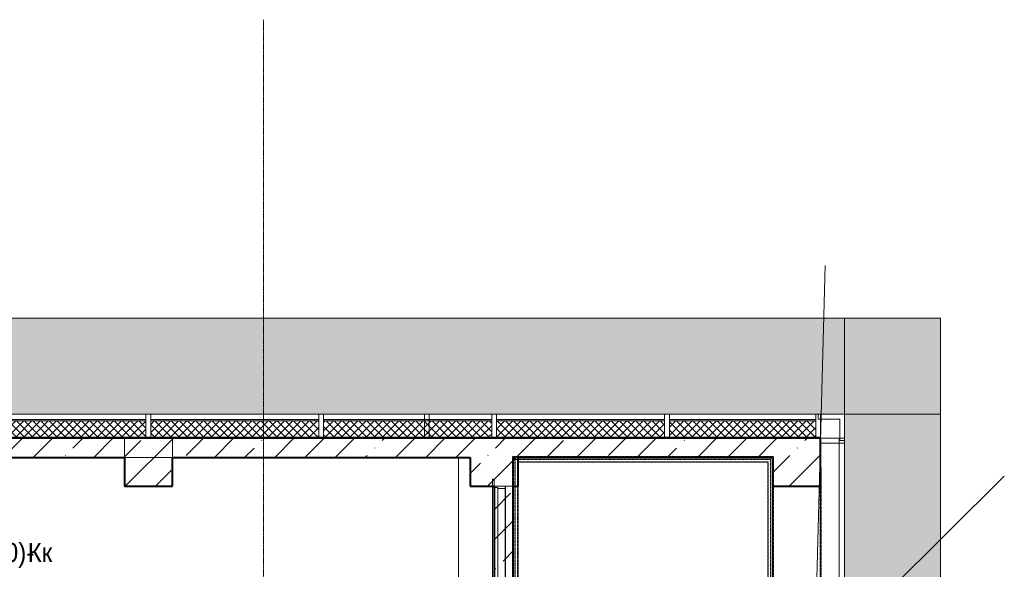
# Model space of a CAD drawing. Header units: millimetres. Extents: x 105028 to 874735, y -568483 to 191941.
# Tile 59 of 135: x 219934 to 230187, y 185594 to 191318. Entities that reach past the tile are written whole.
import ezdxf

# ---------------------------------------------------------------- set-up
doc = ezdxf.new("R2010")
doc.units = ezdxf.units.MM
for name, pattern in [('ADSK_Линия сетки', [25, 20, -2.5, 0, -2.5]), ('ADSK_Сверху', [4.5, 3, -1.5]), ('ADSK_Штриховая_ш3 п1_5', [4.5, 3, -1.5]), ('Штрих_3_1_5_', [4.5, 3, -1.5])]:
    doc.linetypes.add(name, pattern=pattern)
doc.layers.add('_Разделитель помещений_', color=4, linetype='ADSK_Штриховая_ш3 п1_5', lineweight=40, true_color=0x00ffff)
for name, color, linetype, lineweight in [('Двери', 7, 'Continuous', 18), ('Импосты витража', 7, 'Continuous', 18), ('Лестницы', 7, 'Continuous', 18), ('Марки арматуры воздуховодов', 7, 'Continuous', 20), ('Наличник', 7, 'Continuous', 18), ('Несущие колонны', 7, 'Continuous', 18), ('Ограждение', 7, 'Continuous', 18), ('Оси', 7, 'Continuous', 9), ('Панели витража', 252, 'Continuous', 5), ('Перекрытия', 7, 'Continuous', 18), ('Поручни', 7, 'Continuous', 18), ('Проем', 7, 'Continuous', 18), ('Стены', 7, 'Continuous', 18), ('Стены разрез', 7, 'Continuous', 40), ('Стены штриховка', 7, 'Continuous', 40), ('Штриховка поверхностей', 7, 'Continuous', 18)]:
    doc.layers.add(name, color=color, linetype=linetype, lineweight=lineweight)
doc.styles.add('Arial', font='arial.ttf', dxfattribs={"width": 0.9, "height": 700})
pattern_1 = [(45, (0, 0), (-314.308964, 314.308964), []), (45, (314.3, 0), (-314.308964, 314.308964), [555.625, -111.125, 3.353, -107.772])]
pattern_2 = [(45, (0, 0), (-42.42640687, 42.42640687), []), (135, (0, 0), (-42.42640687, -42.42640687), [])]

# ---------------------------------------------------------------- blocks, each defined once
blk = doc.blocks.new('101_Дверь_Однопольная - _НЧ_Мет_1200х2300_ЛК_угловая коробка_EI60_П-3539009-К2_L01_-1_000__Задание СС')
at = {"layer": 'Наличник'}
for p, q in [((-640, 55), (-615, 55)), ((-640, -60), (-640, 55)), ((-640, -60), (-640, 55)), ((-640, 55), (640, 55)), ((-615, 55), (-615, -20)), ((-615, 55), (-615, -20)), ((615, 55), (-615, 55)), ((615, 55), (615, -20)), ((615, -20), (615, 55)), ((640, 55), (615, 55)), ((640, -60), (640, 55)), ((640, 55), (640, -60)), ((-715, -60), (-640, -60)), ((-715, -60), (715, -60)), ((-715, -75), (-715, -60)), ((-715, -75), (-715, -60)), ((-625, -75), (-715, -75)), ((715, -75), (-715, -75)), ((-640, -60), (640, -60)), ((-615, -20), (-625, -20)), ((-625, -20), (-625, -75)), ((-625, -20), (-625, -75)), ((625, -20), (-625, -20)), ((625, -75), (-625, -75)), ((-615, -20), (615, -20)), ((615, -20), (625, -20)), ((625, -20), (625, -75)), ((625, -75), (625, -20)), ((715, -75), (625, -75)), ((640, -60), (715, -60)), ((715, -60), (715, -75)), ((715, -75), (715, -60))]:
    blk.add_line(p, q, dxfattribs=at)
blk = doc.blocks.new('Ограждение - Ограждение-2592937-К2_L01_-1_000__Задание СС')
at = {"layer": 'Ограждение', "linetype": 'ADSK_Сверху'}
for p, q in [((57790, 40311), (60509, 40311)), ((57790, 38702), (57790, 40311)), ((57800, 40301), (60499, 40301)), ((57800, 38702), (57800, 40301)), ((57805, 40296), (60494, 40296)), ((57805, 38702), (57805, 40296)), ((60494, 40296), (60494, 39002)), ((60499, 40301), (60499, 39002)), ((60509, 40311), (60509, 39002)), ((57820, 40281), (60479, 40281)), ((57820, 38702), (57820, 40281)), ((57845, 40256), (60454, 40256)), ((57845, 38702), (57845, 40256)), ((57850, 40251), (60449, 40251)), ((57850, 38702), (57850, 40251)), ((60449, 40251), (60449, 39002)), ((60454, 40256), (60454, 39002)), ((60479, 40281), (60479, 39002)), ((57790, 39002), (57820, 39002)), ((57790, 38702), (57790, 39002)), ((57800, 39002), (57850, 39002)), ((57800, 38702), (57800, 39002)), ((57805, 39002), (57845, 39002)), ((57805, 38702), (57805, 39002)), ((57820, 38702), (57820, 39002)), ((57845, 38702), (57845, 39002)), ((57850, 38702), (57850, 39002)), ((60449, 39002), (60449, 38702)), ((60454, 39002), (60454, 38702)), ((60479, 39002), (60479, 38702)), ((60494, 39002), (60494, 38702)), ((60499, 39002), (60499, 38702)), ((60509, 39002), (60509, 38702)), ((57790, 35402), (57790, 38702)), ((57790, 36916), (57790, 38702)), ((57800, 35402), (57800, 38702)), ((57800, 36916), (57800, 38702)), ((57805, 35402), (57805, 38702)), ((57805, 36918), (57805, 38702)), ((57820, 35402), (57820, 38702)), ((57820, 36925), (57820, 38702)), ((57845, 35402), (57845, 38702)), ((57845, 36937), (57845, 38702)), ((57850, 35402), (57850, 38702)), ((57850, 36939), (57850, 38702)), ((60449, 38702), (60449, 35402)), ((60454, 38702), (60454, 35402)), ((60479, 38702), (60479, 35402)), ((60494, 38702), (60494, 35402)), ((60499, 38702), (60499, 35402)), ((60509, 38702), (60509, 35402)), ((57790, 35102), (57790, 35402)), ((57800, 35102), (57800, 35402)), ((57805, 35102), (57805, 35402)), ((57820, 35102), (57820, 35402)), ((57845, 35102), (57845, 35402)), ((57850, 35102), (57850, 35402)), ((60449, 35402), (60449, 33252)), ((60454, 35402), (60454, 33247)), ((60479, 35402), (60479, 33222)), ((60494, 35402), (60494, 33207)), ((60499, 35402), (60499, 33202)), ((60509, 35402), (60509, 33192)), ((57790, 33192), (57790, 35102)), ((57800, 33202), (57800, 35102)), ((57805, 33207), (57805, 35102)), ((57820, 33222), (57820, 35102)), ((57845, 33247), (57845, 35102)), ((57850, 33252), (57850, 35102)), ((60479, 33222), (57820, 33222)), ((60454, 33247), (57845, 33247)), ((60449, 33252), (57850, 33252)), ((60509, 33192), (57790, 33192)), ((60499, 33202), (57800, 33202)), ((60494, 33207), (57805, 33207))]:
    blk.add_line(p, q, dxfattribs=at)
at = {"layer": 'Поручни'}
for p, q in [((60449, 38702), (60499, 38702)), ((60449, 38702), (60449, 35702)), ((60454, 38702), (60494, 38702)), ((60454, 38702), (60454, 35702)), ((60479, 38702), (60509, 38702)), ((60479, 38702), (60479, 35702)), ((60494, 38702), (60494, 35702)), ((60499, 38702), (60499, 35702)), ((60509, 38702), (60509, 35702)), ((57800, 36916), (57790, 36916)), ((57800, 36916), (57790, 36916)), ((57790, 35702), (57790, 36916)), ((57850, 36939), (57800, 36916)), ((57820, 36925), (57800, 36916)), ((57820, 36925), (57800, 36916)), ((57800, 35702), (57800, 36916)), ((57845, 36937), (57805, 36918)), ((57845, 36937), (57805, 36918)), ((57845, 36937), (57805, 36918)), ((57805, 35702), (57805, 36918)), ((57820, 35702), (57820, 36925)), ((57845, 35702), (57845, 36937)), ((57850, 35702), (57850, 36939)), ((57790, 35402), (57790, 35702)), ((57800, 35402), (57800, 35702)), ((57805, 35402), (57805, 35702)), ((57820, 35402), (57820, 35702)), ((57845, 35402), (57845, 35702)), ((57850, 35402), (57850, 35702)), ((60449, 35702), (60449, 34502)), ((60454, 35702), (60454, 34497)), ((60479, 35702), (60479, 34472)), ((60494, 35702), (60494, 34457)), ((60499, 35702), (60499, 34452)), ((60509, 35702), (60509, 34442)), ((57790, 34442), (57790, 35402)), ((57800, 34452), (57800, 35402)), ((57805, 34457), (57805, 35402)), ((57820, 34472), (57820, 35402)), ((57845, 34497), (57845, 35402)), ((57850, 34502), (57850, 35402)), ((60499, 34452), (57800, 34452)), ((60494, 34457), (57805, 34457)), ((60479, 34472), (57820, 34472)), ((60454, 34497), (57845, 34497)), ((60449, 34502), (57850, 34502)), ((60509, 34442), (57790, 34442))]:
    blk.add_line(p, q, dxfattribs=at)
blk = doc.blocks.new('135_SLK_K2_AR_rvt-1-К2_L01_-1_000__Задание СС')
at = {"layer": 'Штриховка поверхностей', "true_color": 0xd2f9fe}
h = blk.add_hatch(color=7, dxfattribs=at)
h.paths.add_polyline_path([(-12377499, 10018386), (-12377498, 10018400), (-12377498, 10018401), (-12377496, 10018400), (-12377499, 10018387)])
h.paths.add_polyline_path([(-12368464, 10017411), (-12368464, 10018411), (-12377589, 10018411), (-12377589, 10018373), (-12377588, 10018373), (-12377587, 10018381), (-12377568, 10018379), (-12377568, 10018382), (-12377561, 10018382), (-12377559, 10018384), (-12377558, 10018390), (-12377557, 10018388), (-12377508, 10018385), (-12377508, 10018387), (-12377499, 10018385), (-12377497, 10018393), (-12377495, 10018400), (-12377484, 10018399), (-12377484, 10018398), (-12377495, 10018398), (-12377497, 10018375), (-12377498, 10018375), (-12377499, 10018368), (-12377493, 10018368), (-12377490, 10018394), (-12377484, 10018393), (-12377486, 10018366), (-12377480, 10018366), (-12377425, 10018327), (-12377420, 10018319), (-12377417, 10018312), (-12377418, 10018304), (-12377420, 10018302), (-12377425, 10018298), (-12377432, 10018298), (-12377439, 10018302), (-12377490, 10018337), (-12377574, 10017411), (-12369566, 10017411)])
h.paths.add_polyline_path([(-12377578, 10017493), (-12377582, 10017478), (-12377581, 10017493), (-12377581, 10017493), (-12377580, 10017493)])
h.paths.add_polyline_path([(-12377510, 10018303), (-12377506, 10018304), (-12377504, 10018335), (-12377511, 10018335), (-12377511, 10018334), (-12377507, 10018333), (-12377510, 10018304)])
h.paths.add_polyline_path([(-12377583, 10017460), (-12377580, 10017476), (-12377583, 10017429), (-12377583, 10017429), (-12377583, 10017411), (-12377580, 10017411), (-12377496, 10018337), (-12377502, 10018337), (-12377506, 10018303), (-12377510, 10018303), (-12377587, 10017464), (-12377589, 10017464), (-12377589, 10017462), (-12377583, 10017462)])
h.paths.add_polyline_path([(-12377588, 10017413), (-12377583, 10017460), (-12377589, 10017460), (-12377589, 10017413), (-12377588, 10017413)])
h.paths.add_polyline_path([(-12377589, 10017524), (-12377517, 10018318), (-12377530, 10018319), (-12377589, 10017673), (-12377589, 10017535)])
h.paths.add_polyline_path([(-12377589, 10017761), (-12377539, 10018309), (-12377574, 10018312), (-12377572, 10018339), (-12377589, 10018341), (-12377589, 10017820)])
h.paths.add_polyline_path([(-12377539, 10018338), (-12377537, 10018340), (-12377533, 10018382), (-12377535, 10018384), (-12377555, 10018386), (-12377557, 10018383), (-12377558, 10018379), (-12377564, 10018379), (-12377566, 10018378), (-12377569, 10018343), (-12377566, 10018340), (-12377540, 10018338)])
h.paths.add_polyline_path([(-12377551, 10018312), (-12377550, 10018313), (-12377547, 10018320), (-12377543, 10018317), (-12377539, 10018322), (-12377539, 10018333), (-12377539, 10018335), (-12377540, 10018336), (-12377542, 10018337), (-12377546, 10018338), (-12377557, 10018338), (-12377570, 10018339), (-12377569, 10018336), (-12377566, 10018336), (-12377565, 10018334), (-12377561, 10018337), (-12377560, 10018336), (-12377567, 10018330), (-12377568, 10018325), (-12377571, 10018325), (-12377571, 10018313), (-12377553, 10018312)])
h.paths.add_polyline_path([(-12377547, 10018337), (-12377546, 10018338), (-12377546, 10018337)])
h.paths.add_polyline_path([(-12377545, 10018317), (-12377546, 10018320), (-12377546, 10018328), (-12377547, 10018336), (-12377547, 10018337), (-12377546, 10018336), (-12377545, 10018331), (-12377544, 10018326), (-12377545, 10018318)])
h.paths.add_polyline_path([(-12377550, 10018332), (-12377558, 10018334), (-12377558, 10018335), (-12377553, 10018334)])
h.paths.add_polyline_path([(-12377519, 10018337), (-12377512, 10018343), (-12377512, 10018344), (-12377509, 10018374), (-12377513, 10018378), (-12377515, 10018382), (-12377518, 10018382), (-12377522, 10018378), (-12377529, 10018378), (-12377532, 10018375), (-12377534, 10018346), (-12377530, 10018342), (-12377525, 10018342), (-12377522, 10018337)])
h.paths.add_polyline_path([(-12377504, 10018337), (-12377499, 10018384), (-12377506, 10018384), (-12377511, 10018337), (-12377504, 10018337)])
blk.add_hatch(color=7, dxfattribs=at).paths.add_polyline_path([(-12367464, 10017411), (-12367464, 10018411), (-12368464, 10018411), (-12368464, 10017411)])
h = blk.add_hatch(color=7, dxfattribs=at)
h.paths.add_polyline_path([(-12367517, 10008111), (-12367464, 10008112), (-12367464, 10008117), (-12367524, 10008112), (-12367537, 10008123), (-12367539, 10008152), (-12367524, 10008154), (-12367521, 10008127), (-12367518, 10008125), (-12367514, 10008125), (-12367464, 10008129), (-12367464, 10008224), (-12368422, 10008136), (-12368418, 10008111), (-12367518, 10008111)])
h.paths.add_polyline_path([(-12368450, 10008132), (-12368452, 10008133), (-12368464, 10008132), (-12368464, 10008111), (-12368448, 10008111), (-12368450, 10008131)])
h.paths.add_polyline_path([(-12368437, 10008111), (-12368421, 10008111), (-12368422, 10008125), (-12368425, 10008125), (-12368431, 10008127), (-12368429, 10008131), (-12368436, 10008134), (-12368444, 10008133), (-12368447, 10008132), (-12368448, 10008131), (-12368448, 10008127), (-12368448, 10008124), (-12368445, 10008111), (-12368443, 10008111), (-12368441, 10008111)])
h.paths.add_polyline_path([(-12368443, 10008113), (-12368444, 10008117), (-12368443, 10008121), (-12368442, 10008113)])
h.paths.add_polyline_path([(-12368448, 10008124), (-12368447, 10008125), (-12368442, 10008126), (-12368435, 10008129), (-12368429, 10008129), (-12368431, 10008128), (-12368439, 10008127), (-12368447, 10008124), (-12368447, 10008124)])
h.paths.add_polyline_path([(-12368464, 10008134), (-12368459, 10008135), (-12368456, 10008138), (-12368456, 10008145), (-12368452, 10008150), (-12368453, 10008152), (-12368457, 10008154), (-12368461, 10008157), (-12368464, 10008155), (-12368464, 10008135)])
h.paths.add_polyline_path([(-12368437, 10008143), (-12367464, 10008232), (-12367464, 10008245), (-12368438, 10008157)])
h.paths.add_polyline_path([(-12368455, 10008166), (-12368436, 10008169), (-12368454, 10008167)])
h.paths.add_polyline_path([(-12368464, 10008159), (-12368455, 10008160), (-12368455, 10008166), (-12368464, 10008166), (-12368464, 10008160)])
h.paths.add_polyline_path([(-12368453, 10008160), (-12368451, 10008160), (-12368451, 10008163), (-12368422, 10008167), (-12368423, 10008170), (-12368453, 10008166), (-12368453, 10008160)])
h.paths.add_polyline_path([(-12368421, 10008166), (-12367464, 10008253), (-12367464, 10008265), (-12368464, 10008174), (-12368464, 10008168), (-12368422, 10008172), (-12368421, 10008167)])
h.paths.add_polyline_path([(-12368464, 10008180), (-12367464, 10008271), (-12367464, 10008325), (-12367467, 10008332), (-12367467, 10008339), (-12367464, 10008346), (-12367464, 10017411), (-12368464, 10017411), (-12368464, 10008264)])
at = {"layer": '_Разделитель помещений_', "linetype": 'Штрих_3_1_5_'}
blk.add_line((-12368714, 10016861), (-12368714, 10011071), dxfattribs=at)
at = {"layer": 'Лестницы', "linetype": 'ADSK_Сверху'}
for p, q in [((-12371914, 10016961), (-12371914, 10015361)), ((-12369214, 10016961), (-12371914, 10016961)), ((-12369214, 10015361), (-12369214, 10016961))]:
    blk.add_line(p, q, dxfattribs=at)
at = {"layer": 'Перекрытия'}
for p, q in [((-12377589, 10018411), (-12368464, 10018411)), ((-12368464, 10018411), (-12377589, 10018411)), ((-12368464, 10018411), (-12367464, 10018411)), ((-12368464, 10017411), (-12368464, 10018411)), ((-12368464, 10018411), (-12368464, 10017411)), ((-12367464, 10018411), (-12368464, 10018411)), ((-12368464, 10018411), (-12368464, 10017411)), ((-12368464, 10017411), (-12368464, 10018411)), ((-12367464, 10018411), (-12367464, 10017411)), ((-12367464, 10017411), (-12367464, 10018411)), ((-12368464, 10017411), (-12377589, 10017411)), ((-12377589, 10017411), (-12368464, 10017411)), ((-12367464, 10017411), (-12368464, 10017411)), ((-12368464, 10017411), (-12367464, 10017411)), ((-12368464, 10017411), (-12367464, 10017411)), ((-12368464, 10008111), (-12368464, 10017411)), ((-12368464, 10017411), (-12368464, 10008111)), ((-12367464, 10017411), (-12368464, 10017411)), ((-12367464, 10017411), (-12367464, 10008111)), ((-12367464, 10008111), (-12367464, 10017411)), ((-12379714, 10016961), (-12372484, 10016961)), ((-12372484, 10016961), (-12379714, 10016961)), ((-12372484, 10016961), (-12372484, 10015361)), ((-12372484, 10015361), (-12372484, 10016961))]:
    blk.add_line(p, q, dxfattribs=at)
at = {"layer": 'Стены'}
for p, q in [((-12372114, 10015361), (-12372114, 10016661)), ((-12372114, 10016661), (-12372114, 10015361)), ((-12371994, 10016661), (-12372114, 10016661)), ((-12371994, 10016661), (-12372114, 10016661)), ((-12371994, 10016661), (-12371994, 10015361)), ((-12371994, 10015361), (-12371994, 10016661))]:
    blk.add_line(p, q, dxfattribs=at)
at = {"layer": 'Двери', "lineweight": 18, "rotation": 269.9999999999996}
blk.add_blockref('101_Дверь_Однопольная - _НЧ_Мет_1200х2300_ЛК_угловая коробка_EI60_П-3539009-К2_L01_-1_000__Задание СС', (-12372054, 10016021), dxfattribs=at)
at = {"layer": 'Ограждение', "lineweight": 18}
blk.add_blockref('Ограждение - Ограждение-2592937-К2_L01_-1_000__Задание СС', (-12429714, 9976659), dxfattribs=at)
blk = doc.blocks.new('135_SLK_GD_KR_rvt-1-К2_L01_-1_000__Задание СС')
at = {"layer": 'Оси', "color": 8, "linetype": 'ADSK_Линия сетки', "true_color": 0x808080}
blk.add_line((-12374514, 10021520), (-12374514, 9979889), dxfattribs=at)
blk = doc.blocks.new('231_ADSK_Дверь_Проем - ADSK_Дверь_Проем-2852811-К2_L01_-1_000__Задание СС')
at = {"layer": 'Проем'}
for p, q in [((-650, 100), (650, 100)), ((-650, -100), (650, -100))]:
    blk.add_line(p, q, dxfattribs=at)
blk = doc.blocks.new('135_SLK_K1-2-3_KR_rvt-1-К2_L01_-1_000__Задание СС')
at = {"layer": 'Несущие колонны', "lineweight": 9}
h = blk.add_hatch(dxfattribs=at)
h.set_pattern_fill('FP_4', color=256, style=0, pattern_type=2)
h.set_pattern_definition(pattern_1)
h.paths.add_polyline_path([(-12375464, 10016661), (-12375464, 10017161), (-12375964, 10017161), (-12375964, 10016661)])
h = blk.add_hatch(dxfattribs=at)
h.set_pattern_fill('FP_4', color=256, style=0, pattern_type=2)
h.set_pattern_definition(pattern_1)
h.paths.add_polyline_path([(-12371914, 10016661), (-12371864, 10016661), (-12371864, 10017161), (-12372364, 10017161), (-12372364, 10016661), (-12372114, 10016661), (-12372114, 10016961), (-12371914, 10016961)])
h = blk.add_hatch(dxfattribs=at)
h.set_pattern_fill('FP_4', color=256, style=0, pattern_type=2)
h.set_pattern_definition(pattern_1)
h.paths.add_polyline_path([(-12368714, 10016661), (-12368714, 10017161), (-12369214, 10017161), (-12369214, 10016661)])
at = {"layer": 'Стены разрез', "lineweight": 9}
h = blk.add_hatch(dxfattribs=at)
h.set_pattern_fill('FP_4', color=256, style=0, pattern_type=2)
h.set_pattern_definition(pattern_1)
h.paths.add_polyline_path([(-12369214, 10016961), (-12369214, 10017161), (-12371864, 10017161), (-12371864, 10016961), (-12369566, 10016961)])
h.paths.add_polyline_path([(-12372364, 10016961), (-12372364, 10017161), (-12375464, 10017161), (-12375464, 10016961), (-12375098, 10016961)])
h.paths.add_polyline_path([(-12375964, 10016961), (-12375964, 10017161), (-12377614, 10017161), (-12377614, 10016961), (-12376481, 10016961)])
h = blk.add_hatch(dxfattribs=at)
h.set_pattern_fill('FP_4', color=256, style=0, pattern_type=2)
h.set_pattern_definition(pattern_1)
h.paths.add_polyline_path([(-12371914, 10009861), (-12371914, 10016961), (-12372114, 10016961), (-12372114, 10009861)])
at = {"layer": 'Несущие колонны', "lineweight": 40}
for p, q in [((-12375464, 10017161), (-12375964, 10017161)), ((-12371864, 10017161), (-12372364, 10017161)), ((-12368714, 10017161), (-12369214, 10017161)), ((-12368714, 10016661), (-12368714, 10017161)), ((-12375964, 10016961), (-12375964, 10016661)), ((-12375464, 10016661), (-12375464, 10016961)), ((-12372364, 10016961), (-12372364, 10016661)), ((-12371864, 10016661), (-12371864, 10016961)), ((-12369214, 10016961), (-12369214, 10016661)), ((-12375964, 10016661), (-12375464, 10016661)), ((-12372364, 10016661), (-12372114, 10016661)), ((-12371914, 10016661), (-12371864, 10016661)), ((-12369214, 10016661), (-12368714, 10016661))]:
    blk.add_line(p, q, dxfattribs=at)
at = {"layer": 'Несущие колонны'}
for p, q in [((-12375964, 10016961), (-12375964, 10017161)), ((-12375464, 10017161), (-12375964, 10017161)), ((-12375464, 10017161), (-12375464, 10016961)), ((-12371864, 10017161), (-12372364, 10017161)), ((-12368714, 10017161), (-12369214, 10017161)), ((-12368714, 10017161), (-12368714, 10016661)), ((-12375964, 10016661), (-12375964, 10016961)), ((-12375464, 10016961), (-12375464, 10016661)), ((-12372364, 10016661), (-12372364, 10016961)), ((-12371864, 10016961), (-12371864, 10016661)), ((-12369214, 10016661), (-12369214, 10016961)), ((-12375464, 10016661), (-12375964, 10016661)), ((-12372114, 10016661), (-12372364, 10016661)), ((-12371864, 10016661), (-12371914, 10016661)), ((-12368714, 10016661), (-12369214, 10016661))]:
    blk.add_line(p, q, dxfattribs=at)
at = {"layer": 'Перекрытия'}
for p, q in [((-12379064, 10017161), (-12375964, 10017161)), ((-12375964, 10017161), (-12379064, 10017161)), ((-12375964, 10017161), (-12375464, 10017161)), ((-12375464, 10017161), (-12375964, 10017161)), ((-12375464, 10017161), (-12372364, 10017161)), ((-12368714, 10017161), (-12375464, 10017161)), ((-12372364, 10017161), (-12371864, 10017161)), ((-12371864, 10017161), (-12369214, 10017161)), ((-12369214, 10017161), (-12368714, 10017161)), ((-12368714, 10017161), (-12368714, 10011011)), ((-12368714, 10011011), (-12368714, 10017161))]:
    blk.add_line(p, q, dxfattribs=at)
at = {"layer": 'Стены'}
for p, q in [((-12372114, 10016661), (-12372114, 10015361)), ((-12372114, 10016661), (-12371914, 10016661)), ((-12371914, 10015361), (-12371914, 10016661))]:
    blk.add_line(p, q, dxfattribs=at)
at = {"layer": 'Стены разрез'}
for p, q in [((-12375964, 10017161), (-12377614, 10017161)), ((-12372364, 10017161), (-12375464, 10017161)), ((-12369214, 10017161), (-12371864, 10017161)), ((-12377614, 10016961), (-12375964, 10016961)), ((-12375464, 10016961), (-12372364, 10016961)), ((-12371864, 10016961), (-12369214, 10016961)), ((-12372114, 10016661), (-12372114, 10014761)), ((-12371914, 10009861), (-12371914, 10016661))]:
    blk.add_line(p, q, dxfattribs=at)
at = {"layer": 'Двери', "lineweight": 18, "rotation": 269.9999999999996}
blk.add_blockref('231_ADSK_Дверь_Проем - ADSK_Дверь_Проем-2852811-К2_L01_-1_000__Задание СС', (-12372014, 10016011), dxfattribs=at)
blk = doc.blocks.new('Rectangular Mullion - R_InvisibleFrame_50Wx250H-5880212-К2_L01_-1_000__Задание СС')
at = {"layer": 'Импосты витража', "lineweight": 5}
for p, q in [((25, 250), (-25, 250)), ((-25, 250), (-25, 0)), ((25, 0), (25, 250)), ((-25, 0), (25, 0))]:
    blk.add_line(p, q, dxfattribs=at)
blk = doc.blocks.new('Rectangular Mullion - R_InvisibleFrame_50Wx250H-5880177-К2_L01_-1_000__Задание СС')
at = {"layer": 'Импосты витража', "lineweight": 5}
for p, q in [((25, 250), (-25, 250)), ((-25, 250), (-25, 0)), ((25, 0), (25, 250)), ((-25, 0), (25, 0))]:
    blk.add_line(p, q, dxfattribs=at)
blk = doc.blocks.new('Rectangular Mullion - R_InvisibleFrame_50Wx250H-5880178-К2_L01_-1_000__Задание СС')
at = {"layer": 'Импосты витража', "lineweight": 5}
for p, q in [((25, 250), (-25, 250)), ((-25, 250), (-25, 0)), ((25, 0), (25, 250)), ((-25, 0), (25, 0))]:
    blk.add_line(p, q, dxfattribs=at)
blk = doc.blocks.new('Rectangular Mullion - R_InvisibleFrame_50Wx250H-5880179-К2_L01_-1_000__Задание СС')
at = {"layer": 'Импосты витража', "lineweight": 5}
for p, q in [((25, 250), (-25, 250)), ((-25, 250), (-25, 0)), ((25, 0), (25, 250)), ((-25, 0), (25, 0))]:
    blk.add_line(p, q, dxfattribs=at)
blk = doc.blocks.new('System Panel - A_PAN_Glass_Закаленное-6106314-К2_L01_-1_000__Задание СС')
at = {"layer": 'Панели витража', "lineweight": 5}
for p, q in [((-1025, -55), (-1025, 0)), ((-1025, 0), (-1025, -55)), ((-1025, 0), (-975, 0)), ((1025, 0), (-1025, 0)), ((1000, 0), (-975, 0)), ((-975, 0), (-975, -55)), ((-975, 0), (-975, -55)), ((-975, 0), (-975, -55)), ((1000, -55), (1000, 0)), ((1000, 0), (1000, -55)), ((1000, 0), (1000, -55)), ((1000, 0), (1025, 0)), ((1025, 0), (1025, -55)), ((1025, 0), (1025, -55)), ((-1025, -55), (1025, -55)), ((-975, -55), (-1025, -55)), ((-975, -55), (1000, -55)), ((1025, -55), (1000, -55))]:
    blk.add_line(p, q, dxfattribs=at)
blk = doc.blocks.new('Rectangular Mullion - R_InvisibleFrame_50Wx250H-5438911-К2_L01_-1_000__Задание СС')
at = {"layer": 'Импосты витража', "lineweight": 5}
for p, q in [((-12368464, 10017111), (-12368714, 10017111)), ((-12368714, 10017111), (-12368464, 10017111)), ((-12368714, 10017111), (-12368714, 10015136)), ((-12368714, 10017111), (-12368714, 10015136)), ((-12368464, 10015136), (-12368464, 10017111)), ((-12368464, 10017111), (-12368464, 10015136)), ((-12368464, 10015136), (-12368714, 10015136)), ((-12368714, 10015136), (-12368464, 10015136))]:
    blk.add_line(p, q, dxfattribs=at)
blk = doc.blocks.new('Rectangular Mullion - R_InvisibleFrame_50Wx250H-5880185-К2_L01_-1_000__Задание СС')
at = {"layer": 'Импосты витража', "lineweight": 5}
for p, q in [((-50, 0), (-50, 250)), ((0, 250), (0, 0))]:
    blk.add_line(p, q, dxfattribs=at)
blk = doc.blocks.new('Rectangular Mullion - R_InvisibleFrame_50Wx250H-5439499-К2_L01_-1_000__Задание СС')
at = {"layer": 'Импосты витража', "lineweight": 5}
for p, q in [((0, 250), (-50, 250)), ((-50, 250), (-50, 0)), ((-50, 0), (-50, 250)), ((-50, 250), (0, 250)), ((0, 0), (0, 250)), ((0, 250), (0, 0)), ((-50, 0), (0, 0)), ((0, 0), (-50, 0))]:
    blk.add_line(p, q, dxfattribs=at)
blk = doc.blocks.new('Rectangular Mullion - R_InvisibleFrame_50Wx250H-5439494-К2_L01_-1_000__Задание СС')
at = {"layer": 'Импосты витража', "lineweight": 5}
for p, q in [((-50, 0), (-50, 250)), ((-50, 250), (0, 250)), ((0, 250), (0, 0)), ((0, 0), (-50, 0))]:
    blk.add_line(p, q, dxfattribs=at)
blk = doc.blocks.new('Rectangular Mullion - R_InvisibleFrame_50Wx250H-6106316-К2_L01_-1_000__Задание СС')
at = {"layer": 'Импосты витража', "lineweight": 5}
for p, q in [((0, 250), (-50, 250)), ((-50, 250), (-50, 0)), ((0, 0), (0, 250)), ((-50, 0), (0, 0))]:
    blk.add_line(p, q, dxfattribs=at)
blk = doc.blocks.new('Rectangular Mullion - R_InvisibleFrame_50Wx250H-5880181-К2_L01_-1_000__Задание СС')
at = {"layer": 'Импосты витража', "lineweight": 5}
for p, q in [((-12368764, 10017411), (-12370315, 10017411)), ((-12370314, 10017411), (-12368714, 10017411)), ((-12368764, 10017161), (-12368764, 10017411)), ((-12368714, 10017411), (-12368714, 10017161)), ((-12368764, 10017161), (-12370315, 10017161)), ((-12368714, 10017161), (-12370314, 10017161))]:
    blk.add_line(p, q, dxfattribs=at)
blk = doc.blocks.new('Rectangular Mullion - R_InvisibleFrame_50Wx250H-5880182-К2_L01_-1_000__Задание СС')
at = {"layer": 'Импосты витража', "lineweight": 5}
for p, q in [((25, 250), (-25, 250)), ((-25, 250), (-25, 0)), ((-25, 0), (-25, 250)), ((-25, 250), (25, 250)), ((25, 0), (25, 250)), ((25, 250), (25, 0)), ((-25, 0), (25, 0)), ((25, 0), (-25, 0))]:
    blk.add_line(p, q, dxfattribs=at)
blk = doc.blocks.new('Rectangular Mullion - R_InvisibleFrame_50Wx250H-5508659-К2_L01_-1_000__Задание СС')
at = {"layer": 'Импосты витража', "lineweight": 5}
for p, q in [((-12372789, 10017411), (-12372789, 10017161)), ((-12372789, 10017161), (-12372789, 10017411)), ((-12372139, 10017411), (-12372789, 10017411)), ((-12372789, 10017411), (-12372139, 10017411)), ((-12372139, 10017411), (-12372139, 10017161)), ((-12372139, 10017161), (-12372139, 10017411)), ((-12372789, 10017161), (-12372139, 10017161)), ((-12372789, 10017161), (-12372139, 10017161))]:
    blk.add_line(p, q, dxfattribs=at)
blk = doc.blocks.new('Rectangular Mullion - R_InvisibleFrame_50Wx250H-5778516-К2_L01_-1_000__Задание СС')
at = {"layer": 'Импосты витража', "lineweight": 5}
for p, q in [((-50, 0), (-50, 250)), ((-50, 250), (0, 250)), ((0, 250), (0, 0)), ((0, 0), (-50, 0))]:
    blk.add_line(p, q, dxfattribs=at)
blk = doc.blocks.new('Rectangular Mullion - R_InvisibleFrame_50Wx250H-5777413-К2_L01_-1_000__Задание СС')
at = {"layer": 'Импосты витража', "lineweight": 5}
for p, q in [((-25, 0), (-25, 250)), ((-25, 250), (25, 250)), ((25, 250), (25, 0)), ((25, 0), (-25, 0))]:
    blk.add_line(p, q, dxfattribs=at)
blk = doc.blocks.new('135_SLK_K2_AR_FCD_rvt-1-К2_L01_-1_000__Задание СС')
at = {"layer": 'Стены разрез', "lineweight": 5}
h = blk.add_hatch(dxfattribs=at)
h.set_pattern_fill('FP_24', color=256, style=0, pattern_type=2)
h.set_pattern_definition(pattern_2)
h.paths.add_polyline_path([(-12375739, 10017171), (-12375739, 10017341), (-12377514, 10017341), (-12377514, 10017171), (-12376481, 10017171)])
h = blk.add_hatch(dxfattribs=at)
h.set_pattern_fill('FP_24', color=256, style=0, pattern_type=2)
h.set_pattern_definition(pattern_2)
h.paths.add_polyline_path([(-12373939, 10017171), (-12373939, 10017341), (-12375689, 10017341), (-12375689, 10017171), (-12375098, 10017171)])
h = blk.add_hatch(dxfattribs=at)
h.set_pattern_fill('FP_24', color=256, style=0, pattern_type=2)
h.set_pattern_definition(pattern_2)
h.paths.add_polyline_path([(-12372139, 10017171), (-12372139, 10017341), (-12373889, 10017341), (-12373889, 10017171), (-12372332, 10017171)])
h = blk.add_hatch(dxfattribs=at)
h.set_pattern_fill('FP_24', color=256, style=0, pattern_type=2)
h.set_pattern_definition(pattern_2)
h.paths.add_polyline_path([(-12370339, 10017171), (-12370339, 10017341), (-12372089, 10017341), (-12372089, 10017171)])
h = blk.add_hatch(dxfattribs=at)
h.set_pattern_fill('FP_24', color=256, style=0, pattern_type=2)
h.set_pattern_definition(pattern_2)
h.paths.add_polyline_path([(-12368764, 10017171), (-12368764, 10017341), (-12370289, 10017341), (-12370289, 10017171), (-12369566, 10017171)])
at = {"layer": 'Стены разрез', "lineweight": 18, "true_color": 0xe1dccd}
for points in [[(-12375739, 10017161), (-12375739, 10017171), (-12377514, 10017171), (-12377514, 10017161), (-12376481, 10017161)], [(-12373939, 10017161), (-12373939, 10017171), (-12375689, 10017171), (-12375689, 10017161), (-12375098, 10017161)], [(-12372139, 10017161), (-12372139, 10017171), (-12373889, 10017171), (-12373889, 10017161), (-12372332, 10017161)], [(-12370339, 10017161), (-12370339, 10017171), (-12372089, 10017171), (-12372089, 10017161)], [(-12368764, 10017161), (-12368764, 10017171), (-12370289, 10017171), (-12370289, 10017161), (-12369566, 10017161)]]:
    blk.add_hatch(color=254, dxfattribs=at).paths.add_polyline_path(points)
at = {"layer": 'Стены', "lineweight": 5}
for p, q in [((-12375739, 10017411), (-12375739, 10017161)), ((-12375739, 10017411), (-12375739, 10017161)), ((-12375689, 10017161), (-12375689, 10017411)), ((-12375689, 10017161), (-12375689, 10017411)), ((-12373939, 10017411), (-12373939, 10017161)), ((-12373939, 10017411), (-12373939, 10017161)), ((-12373889, 10017161), (-12373889, 10017411)), ((-12373889, 10017161), (-12373889, 10017411)), ((-12372139, 10017411), (-12372839, 10017411)), ((-12372839, 10017411), (-12372839, 10017161)), ((-12372139, 10017411), (-12372789, 10017411)), ((-12372789, 10017411), (-12372139, 10017411)), ((-12372789, 10017161), (-12372789, 10017411)), ((-12372789, 10017161), (-12372789, 10017411)), ((-12372139, 10017411), (-12372139, 10017161)), ((-12372139, 10017411), (-12372139, 10017161)), ((-12372139, 10017161), (-12372139, 10017411)), ((-12372139, 10017411), (-12372139, 10017161)), ((-12372089, 10017161), (-12372089, 10017411)), ((-12372089, 10017161), (-12372089, 10017411)), ((-12370339, 10017411), (-12370339, 10017161)), ((-12370339, 10017411), (-12370339, 10017161)), ((-12370289, 10017161), (-12370289, 10017411)), ((-12370289, 10017161), (-12370289, 10017411)), ((-12368764, 10017411), (-12369804, 10017411)), ((-12368764, 10017161), (-12368764, 10017411)), ((-12368764, 10017411), (-12368764, 10017161)), ((-12368764, 10017411), (-12368764, 10017161)), ((-12372839, 10017161), (-12372139, 10017161)), ((-12372139, 10017161), (-12372789, 10017161)), ((-12372789, 10017161), (-12372139, 10017161)), ((-12369804, 10017161), (-12368764, 10017161)), ((-12368714, 10017111), (-12368714, 10015136)), ((-12368714, 10015136), (-12368714, 10017111)), ((-12368714, 10017111), (-12368464, 10017111)), ((-12368464, 10017111), (-12368714, 10017111)), ((-12368464, 10017111), (-12368464, 10015136)), ((-12368464, 10015136), (-12368464, 10017111))]:
    blk.add_line(p, q, dxfattribs=at)
at = {"layer": 'Стены разрез', "lineweight": 9}
for p, q in [((-12375739, 10017411), (-12377514, 10017411)), ((-12375739, 10017161), (-12375739, 10017411)), ((-12373939, 10017411), (-12375689, 10017411)), ((-12375689, 10017411), (-12375689, 10017161)), ((-12373939, 10017161), (-12373939, 10017411)), ((-12372139, 10017411), (-12373889, 10017411)), ((-12373889, 10017411), (-12373889, 10017161)), ((-12372139, 10017161), (-12372139, 10017411)), ((-12370339, 10017411), (-12372089, 10017411)), ((-12372089, 10017411), (-12372089, 10017161)), ((-12370339, 10017161), (-12370339, 10017411)), ((-12368764, 10017411), (-12370289, 10017411)), ((-12370289, 10017411), (-12370289, 10017161)), ((-12368764, 10017161), (-12368764, 10017411)), ((-12368514, 10017411), (-12368739, 10017411)), ((-12368739, 10017411), (-12368739, 10017361)), ((-12368739, 10017361), (-12368514, 10017361)), ((-12368464, 10017411), (-12368514, 10017411)), ((-12368514, 10017361), (-12368514, 10017136)), ((-12368464, 10017136), (-12368464, 10017411)), ((-12377514, 10017161), (-12375739, 10017161)), ((-12375689, 10017161), (-12373939, 10017161)), ((-12373889, 10017161), (-12372139, 10017161)), ((-12372089, 10017161), (-12370339, 10017161)), ((-12370289, 10017161), (-12368764, 10017161)), ((-12368514, 10017136), (-12368464, 10017136))]:
    blk.add_line(p, q, dxfattribs=at)
at = {"layer": 'Стены штриховка', "lineweight": 9}
for p, q in [((-12375739, 10017356), (-12377514, 10017356)), ((-12375739, 10017341), (-12377514, 10017341)), ((-12373939, 10017356), (-12375689, 10017356)), ((-12373939, 10017341), (-12375689, 10017341)), ((-12372139, 10017356), (-12373889, 10017356)), ((-12372139, 10017341), (-12373889, 10017341)), ((-12370339, 10017356), (-12372089, 10017356)), ((-12370339, 10017341), (-12372089, 10017341)), ((-12368764, 10017356), (-12370289, 10017356)), ((-12368764, 10017341), (-12370289, 10017341)), ((-12375739, 10017171), (-12377514, 10017171)), ((-12373939, 10017171), (-12375689, 10017171)), ((-12372139, 10017171), (-12373889, 10017171)), ((-12370339, 10017171), (-12372089, 10017171)), ((-12368764, 10017171), (-12370289, 10017171))]:
    blk.add_line(p, q, dxfattribs=at)
at = {"layer": 'Импосты витража', "lineweight": 5, "extrusion": (0, 0, -1), "rotation": 180}
for name, p in [('Rectangular Mullion - R_InvisibleFrame_50Wx250H-5880212-К2_L01_-1_000__Задание СС', (12375714, 10017411)), ('Rectangular Mullion - R_InvisibleFrame_50Wx250H-5777413-К2_L01_-1_000__Задание СС', (12375714, 10017411)), ('Rectangular Mullion - R_InvisibleFrame_50Wx250H-5880179-К2_L01_-1_000__Задание СС', (12373914, 10017411)), ('Rectangular Mullion - R_InvisibleFrame_50Wx250H-5777413-К2_L01_-1_000__Задание СС', (12373914, 10017411)), ('Rectangular Mullion - R_InvisibleFrame_50Wx250H-5880182-К2_L01_-1_000__Задание СС', (12372814, 10017411)), ('Rectangular Mullion - R_InvisibleFrame_50Wx250H-5880177-К2_L01_-1_000__Задание СС', (12372114, 10017411)), ('Rectangular Mullion - R_InvisibleFrame_50Wx250H-5777413-К2_L01_-1_000__Задание СС', (12372114, 10017411)), ('Rectangular Mullion - R_InvisibleFrame_50Wx250H-5880178-К2_L01_-1_000__Задание СС', (12370314, 10017411)), ('Rectangular Mullion - R_InvisibleFrame_50Wx250H-5777413-К2_L01_-1_000__Задание СС', (12370314, 10017411)), ('Rectangular Mullion - R_InvisibleFrame_50Wx250H-5880185-К2_L01_-1_000__Задание СС', (12368714, 10017411)), ('Rectangular Mullion - R_InvisibleFrame_50Wx250H-5778516-К2_L01_-1_000__Задание СС', (12368714, 10017411))]:
    blk.add_blockref(name, p, dxfattribs=at)
at = {"layer": 'Импосты витража', "lineweight": 5}
for name in ['Rectangular Mullion - R_InvisibleFrame_50Wx250H-5508659-К2_L01_-1_000__Задание СС', 'Rectangular Mullion - R_InvisibleFrame_50Wx250H-5880181-К2_L01_-1_000__Задание СС', 'Rectangular Mullion - R_InvisibleFrame_50Wx250H-5438911-К2_L01_-1_000__Задание СС']:
    blk.add_blockref(name, (0, 0), dxfattribs=at)
at = {"layer": 'Импосты витража', "lineweight": 5, "rotation": 89.99999999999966}
for name in ['Rectangular Mullion - R_InvisibleFrame_50Wx250H-5439499-К2_L01_-1_000__Задание СС', 'Rectangular Mullion - R_InvisibleFrame_50Wx250H-5439494-К2_L01_-1_000__Задание СС', 'Rectangular Mullion - R_InvisibleFrame_50Wx250H-6106316-К2_L01_-1_000__Задание СС']:
    blk.add_blockref(name, (-12368464, 10017161), dxfattribs=at)
at = {"layer": 'Панели витража', "lineweight": 5, "rotation": 269.9999999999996}
blk.add_blockref('System Panel - A_PAN_Glass_Закаленное-6106314-К2_L01_-1_000__Задание СС', (-12368464, 10016136), dxfattribs=at)
blk = doc.blocks.new('135_SLK_GD_AR_rvt-1-К2_L01_-1_000__Задание СС')
at = {"layer": 'Перекрытия'}
for q in [(-12368667, 10018960), (-12368667, 10018960), (-12366801, 10016764)]:
    blk.add_line((-12368775, 10014811), q, dxfattribs=at)
at = {"layer": 'Стены'}
for p, q in [((-12374714, 10017171), (-12377614, 10017171)), ((-12377614, 10017171), (-12374714, 10017171)), ((-12374714, 10017161), (-12377614, 10017161)), ((-12377614, 10017161), (-12374714, 10017161)), ((-12374714, 10017171), (-12374714, 10017161)), ((-12374714, 10017161), (-12374714, 10017171)), ((-12368714, 10017171), (-12374714, 10017171)), ((-12374714, 10017171), (-12368714, 10017171)), ((-12374714, 10017161), (-12374714, 10017171)), ((-12374714, 10017161), (-12374714, 10017171)), ((-12368714, 10017161), (-12374714, 10017161)), ((-12374714, 10017161), (-12368714, 10017161)), ((-12368714, 10017171), (-12368714, 10017161)), ((-12368714, 10017161), (-12368714, 10017171))]:
    blk.add_line(p, q, dxfattribs=at)

msp = doc.modelspace()

# ---------------------------------------------------------------- block references
at = {"lineweight": 5}
for name in ['135_SLK_GD_KR_rvt-1-К2_L01_-1_000__Задание СС', '135_SLK_GD_AR_rvt-1-К2_L01_-1_000__Задание СС', '135_SLK_K2_AR_FCD_rvt-1-К2_L01_-1_000__Задание СС', '135_SLK_K2_AR_rvt-1-К2_L01_-1_000__Задание СС', '135_SLK_K1-2-3_KR_rvt-1-К2_L01_-1_000__Задание СС']:
    msp.add_blockref(name, (12596988, -9830202), dxfattribs=at)

# ---------------------------------------------------------------- texts
at = {"layer": 'Марки арматуры воздуховодов', "lineweight": 9, "char_height": 200, "attachment_point": 1, "style": 'Arial'}
for s, insert, width in [('1200-SVE(220)-', (218269, 185869), 2119.26), ('Кк', (220017, 185869), 299.83)]:
    msp.add_mtext(s, dxfattribs=dict(at, insert=insert, width=width))

doc.saveas('drawing.dxf')
